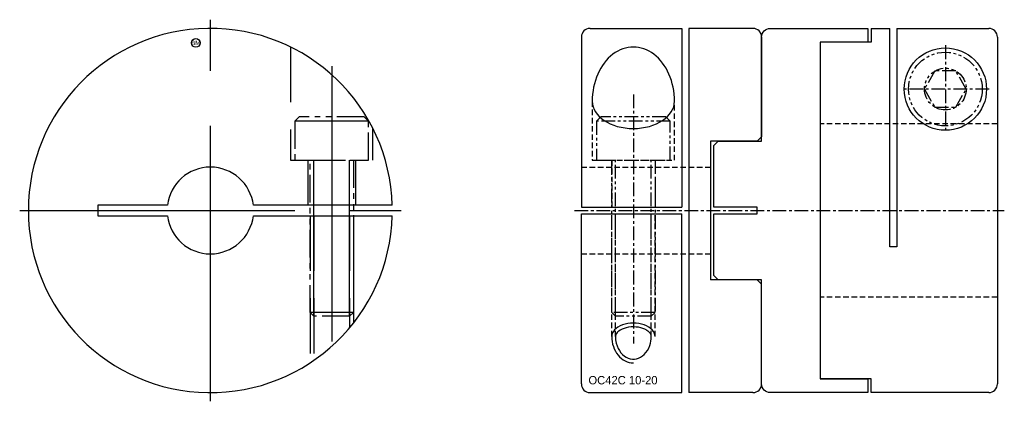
# Model space of a CAD drawing. Extents: x -80 to 34, y -22 to 22.
import ezdxf
from ezdxf.enums import TextEntityAlignment as Align

# ---------------------------------------------------------------- set-up
doc = ezdxf.new("R2010")
doc.units = 0
doc.header["$MEASUREMENT"] = 0
for name, pattern in [('CENTER', [50.8, 31.75, -6.35, 6.35, -6.35]), ('HIDDEN', [9.525, 6.35, -3.175]), ('PHANTOM', [63.5, 31.75, -6.35, 6.35, -6.35, 6.35, -6.35])]:
    doc.linetypes.add(name, pattern=pattern)
doc.layers.get('0').update_dxf_attribs({"linetype": 'CONTINUOUS'})
for name, color, linetype in [('BOM', 6, 'CONTINUOUS'), ('CENTER', 1, 'CENTER'), ('HIDDEN', 2, 'HIDDEN'), ('PHANTOM', 6, 'PHANTOM'), ('THIN', 3, 'CONTINUOUS')]:
    doc.layers.add(name, color=color, linetype=linetype)

# ---------------------------------------------------------------- blocks, each defined once
blk = doc.blocks.new('MCLBM2')
blk.add_circle((0, 0), 0.5)
blk.add_text('BM', height=0.5).set_placement((0, 0), align=Align.MIDDLE)
at = {"flags": 1}
for tag, p in [('NAME', (0, -1)), ('ENAME', (0, -2)), ('SPEC', (0, -3)), ('QTY', (0, -5)), ('MATERIAL', (0, -4)), ('WEIGHT', (0, -6)), ('PRICE', (0, -7)), ('REMARK', (0, -8)), ('USER1', (0, -9)), ('USER2', (0, -10)), ('USER3', (0, -11)), ('USER4', (0, -12)), ('USER5', (0, -13)), ('USER6', (0, -14))]:
    blk.add_attdef(tag, p, '', height=0.5, dxfattribs=at)

msp = doc.modelspace()

# ---------------------------------------------------------------- linework, layer by layer
at = {"ltscale": 0.1}
for p, q in [((-13.9, 21), (-3.3, 21)), ((-3.3, 21), (-3.3, 0.4)), ((-2.5, 21), (-2.5, -21)), ((4.9, 21), (-2.5, 21)), ((18.55, 21), (20.7, 21)), ((18.55, 21), (18.55, 19.41)), ((20.7, -4.2), (20.7, 21)), ((21.5, 21), (32.1, 21)), ((21.5, 21), (21.5, -4.2)), ((-14.9, 20), (-14.9, 0.4)), ((5.9, 20), (5.9, 8.5)), ((12.65, 19.41), (12.65, -19.41)), ((18.55, 19.41), (12.65, 19.41)), ((33.1, 20), (33.1, -20)), ((0, 8), (0, -8)), ((5.4, 8), (0, 8)), ((5.9, 8.5), (5.4, 8)), ((-14.9, 0.4), (-3.3, 0.4)), ((-14.9, -0.4), (-3.3, -0.4)), ((-14.9, -20), (-14.9, -0.4)), ((-3.3, -21), (-3.3, -0.4)), ((21.5, -4.2), (20.7, -4.2)), ((5.4, -8), (0, -8)), ((5.9, -8.5), (5.4, -8)), ((5.9, -20), (5.9, -8.5)), ((18.55, -19.41), (12.65, -19.41)), ((18.55, -21), (18.55, -19.41)), ((-13.9, -21), (-3.3, -21)), ((4.9, -21), (-2.5, -21)), ((32.1, -21), (18.55, -21))]:
    msp.add_line(p, q, dxfattribs=at)
for p, q in [((-36.71, 0.6), (-52.74, 0.6)), ((-52.74, -0.6), (-36.71, -0.6))]:
    msp.add_line(p, q)
msp.add_lwpolyline([(5.4, 0.4), (0.4, 0.4), (0.4, 7.5), (0.9, 8), (5.9, 8), (5.9, 20, -0.414214), (6.9, 21), (18.15, 21), (18.15, 19.41), (12.65, 19.41), (12.65, -19.41), (18.15, -19.41), (18.15, -21), (6.9, -21, -0.414214), (5.9, -20), (5.9, -8), (0.9, -8), (0.4, -7.5), (0.4, -0.4), (5.4, -0.4)], format="xyb", close=True, dxfattribs=at)
msp.add_lwpolyline([(-62.66, 0.6), (-70.7, 0.6), (-70.7, -0.6), (-62.66, -0.6)])
msp.add_circle((27.1, 14), 4.75, dxfattribs=at)
for radius, start, end in [(21, 1.6372, 358.3628), (5, 6.8921, 173.1079), (5, 186.8921, 353.1079)]:
    msp.add_arc((-57.7, 0), radius, start, end)
for centre, start, end in [((-13.9, 20), 90, 180), ((4.9, 20), 0, 90), ((32.1, 20), 0, 90), ((-13.9, -20), 180, 270), ((4.9, -20), 270, 0), ((32.1, -20), 270, 0)]:
    msp.add_arc(centre, 1, start, end, dxfattribs=at)
for major_axis, ratio, start_param, end_param in [((0, 6.26), 0.758309, 4.712389, 7.853982), ((4.75, 0), 0.659362, 3.141593, 6.283185)]:
    msp.add_ellipse((-8.9, 12.59), major_axis=major_axis, ratio=ratio, start_param=start_param, end_param=end_param, dxfattribs=at)
for points, knots in [([(-6.83, -14.52), (-6.83, -14.43), (-6.85, -14.35), (-6.95, -14.16), (-7.03, -14.06), (-7.25, -13.87), (-7.39, -13.78), (-7.85, -13.56), (-8.21, -13.47), (-8.97, -13.4), (-9.37, -13.43), (-10.07, -13.6), (-10.37, -13.74), (-10.73, -14.02), (-10.84, -14.14), (-10.95, -14.35), (-10.97, -14.43), (-10.97, -14.52)], [0, 0, 0, 0, 0.306161, 0.306161, 0.612323, 0.612323, 0.918484, 0.918484, 1.432842, 1.432842, 1.9472, 1.9472, 2.461558, 2.461558, 2.829089, 2.829089, 3.141593, 3.141593, 3.141593, 3.141593]), ([(-10.97, -14.52), (-10.97, -14.79), (-10.93, -15.05), (-10.77, -15.72), (-10.58, -16.1), (-10.09, -16.7), (-9.8, -16.91), (-9.18, -17.15), (-8.85, -17.17), (-8.22, -17.02), (-7.9, -16.85), (-7.37, -16.32), (-7.15, -15.97), (-6.89, -15.24), (-6.83, -14.88), (-6.83, -14.52)], [1.570796, 1.570796, 1.570796, 1.570796, 1.868652, 1.868652, 2.354836, 2.354836, 2.841021, 2.841021, 3.327205, 3.327205, 3.819586, 3.819586, 4.311967, 4.311967, 4.712389, 4.712389, 4.712389, 4.712389])]:
    msp.add_open_spline(points, degree=3, knots=knots, dxfattribs=at)
at = {"layer": 'CENTER'}
for p, q in [((-57.7, -22), (-57.7, 22)), ((-43.7, 16.65), (-43.7, -16.65)), ((-79.7, 0), (-35.7, 0))]:
    msp.add_line(p, q, dxfattribs=at)
at = {"layer": 'CENTER', "ltscale": 0.05}
for p, q in [((27.1, 19.05), (27.1, 8.95)), ((32.15, 14), (22.05, 14)), ((-8.9, 13.39), (-8.9, -15.32)), ((-15.7, 0), (33.9, 0))]:
    msp.add_line(p, q, dxfattribs=at)
at = {"layer": 'HIDDEN', "ltscale": 0.1}
for p, q in [((-13.65, 12.59), (-13.65, 5.8)), ((-4.15, 5.8), (-4.15, 12.59)), ((33.1, 10), (12.65, 10)), ((-13.65, 5.8), (-4.15, 5.8)), ((-11.4, 5.8), (-11.4, 0.4)), ((-6.4, 5.8), (-6.4, 0.4)), ((-14.9, 5), (0, 5)), ((-11.4, -14.52), (-11.4, -0.4)), ((-10.97, -14.52), (-10.97, -0.4)), ((-6.83, -14.52), (-6.83, -0.4)), ((-6.4, -14.52), (-6.4, -0.4)), ((-14.9, -5), (0, -5)), ((33.1, -10), (12.65, -10))]:
    msp.add_line(p, q, dxfattribs=at)
at = {"layer": 'HIDDEN'}
for p, q in [((-46.45, 5.8), (-46.45, 0.6)), ((-40.95, 5.8), (-40.95, 0.6)), ((-46.2, -0.6), (-46.2, -17.57)), ((-45.77, -0.6), (-45.77, -17.28)), ((-41.63, -0.6), (-41.63, -13.52)), ((-41.2, -0.6), (-41.2, -12.99))]:
    msp.add_line(p, q, dxfattribs=at)
msp.add_lwpolyline([(-48.45, 18.85), (-48.45, 5.8), (-38.95, 5.8), (-38.95, 9.46)], dxfattribs=at)
at = {"layer": 'PHANTOM'}
for p, q in [((-39.45, 10.3), (-47.95, 10.3)), ((-45.77, -12.2), (-45.77, 5.8)), ((-41.63, -12.2), (-41.63, 5.8)), ((-41.2, -11.77), (-46.2, -11.77))]:
    msp.add_line(p, q, dxfattribs=at)
at = {"layer": 'PHANTOM', "ltscale": 0.05}
for p, q in [((-4.65, 10.3), (-13.15, 10.3)), ((-10.97, -12.2), (-10.97, 5.8)), ((-6.83, -12.2), (-6.83, 5.8)), ((-6.4, -11.77), (-11.4, -11.77))]:
    msp.add_line(p, q, dxfattribs=at)
for points in [[(29.51, 14), (28.3, 16.09), (25.89, 16.09), (24.69, 14), (25.89, 11.91), (28.3, 11.91)], [(-4.65, 5.8), (-4.65, 10.3), (-5.15, 10.8), (-12.65, 10.8), (-13.15, 10.3), (-13.15, 5.8)]]:
    msp.add_lwpolyline(points, close=True, dxfattribs=at)
at = {"layer": 'PHANTOM', "ltscale": 0.1}
msp.add_lwpolyline([(-39.45, 5.8), (-39.45, 10.3), (-39.95, 10.8), (-47.45, 10.8), (-47.95, 10.3), (-47.95, 5.8)], close=True, dxfattribs=at)
msp.add_lwpolyline([(-41.2, 5.8), (-41.2, -11.77), (-41.63, -12.2), (-45.77, -12.2), (-46.2, -11.77), (-46.2, 5.8)], dxfattribs=at)
at = {"layer": 'PHANTOM', "ltscale": 0.05}
msp.add_lwpolyline([(-6.4, 5.8), (-6.4, -11.77), (-6.83, -12.2), (-10.97, -12.2), (-11.4, -11.77), (-11.4, 5.8)], dxfattribs=at)
for radius in [4.25, 2.41]:
    msp.add_circle((27.1, 14), radius, dxfattribs=at)
at = {"layer": 'THIN', "ltscale": 0.1}
for major_axis, ratio, start_param in [((2.5, 0), 0.610787, 0), ((0, 3.05), 0.818616, 1.570796)]:
    msp.add_ellipse((-8.9, -14.52), major_axis=major_axis, ratio=ratio, start_param=start_param, end_param=3.141593, dxfattribs=at)

# ---------------------------------------------------------------- block references
at = {"layer": 'BOM'}
msp.add_blockref('MCLBM2', (-59.38, 19.32), dxfattribs=at)

# ---------------------------------------------------------------- texts
msp.add_text('OC42C 10-20', height=0.966).set_placement((-14.08, -20.05))

doc.saveas('drawing.dxf')
